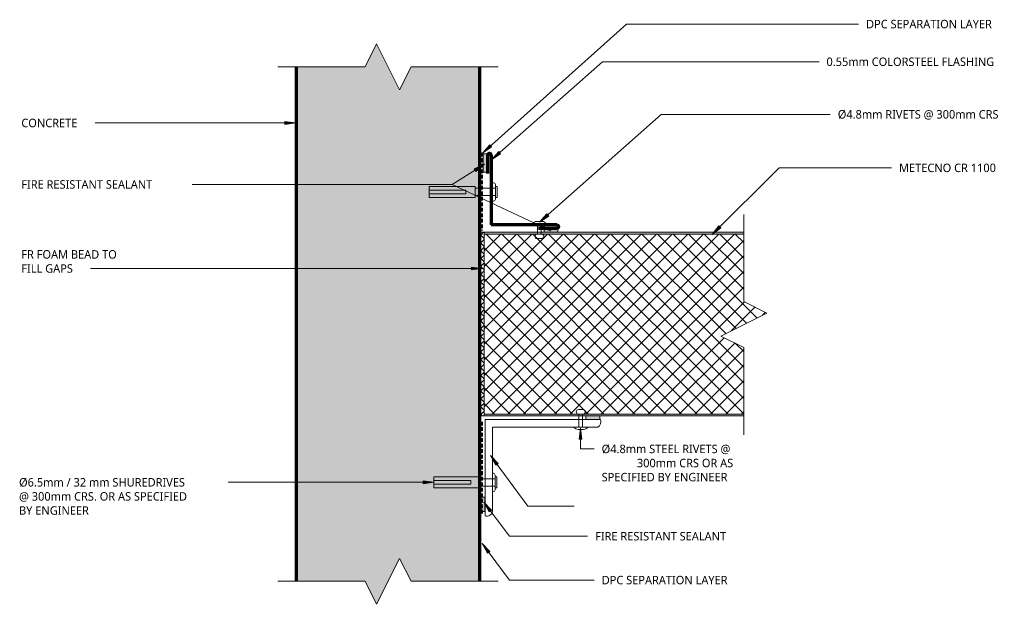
# Model space of a CAD drawing. Header units: millimetres. Extents: x 14 to 550, y -122 to 196.
import ezdxf

# ---------------------------------------------------------------- set-up
doc = ezdxf.new("R2010")
doc.units = ezdxf.units.MM
doc.linetypes.add('Dash Short', pattern=[3, 2, -1])
for name, color, linetype, lineweight in [('A-DETL', 90, 'Continuous', 13), ('A-DETL-GENF', 92, 'Continuous', 13), ('G-ANNO-TEXT', 231, 'Continuous', 9)]:
    doc.layers.add(name, color=color, linetype=linetype, lineweight=lineweight)
doc.styles.add('Yu Gothic', font='Yu Gothic.ttf', dxfattribs={"height": 4.6})

# ---------------------------------------------------------------- blocks, each defined once
blk = doc.blocks.new('Break Line _M_ - Break Line _M_-5522490-18 CEILING TO WALL DETAIL 01')
at = {"layer": 'A-DETL-GENF'}
for p, q in [((-12.5, 0), (-6.25, 12.5)), ((-6.25, 12.5), (6.25, -12.5)), ((-60, 0), (-12.5, 0)), ((6.25, -12.5), (12.5, 0)), ((12.5, 0), (60, 0))]:
    blk.add_line(p, q, dxfattribs=at)
blk = doc.blocks.new('Break Line _M_ - Break Line _M_-5522981-18 CEILING TO WALL DETAIL 01')
at = {"layer": 'A-DETL-GENF'}
for p, q in [((6.25, 12.5), (-6.25, -12.5)), ((12.5, 0), (6.25, 12.5)), ((-12.5, 0), (-60, 0)), ((-6.25, -12.5), (-12.5, 0)), ((60, 0), (12.5, 0))]:
    blk.add_line(p, q, dxfattribs=at)
blk = doc.blocks.new('Fridge Freezer Panel_Horizontal Section - 100mm-5833922-18 CEILING TO WALL DETAIL 01')
at = {"layer": 'A-DETL-GENF'}
h = blk.add_hatch(color=256, dxfattribs=at)
h.paths.add_polyline_path([(141.75, 0), (141.75, 1), (0.33, 1), (0.33, 0), (98.34, 0)])
h.paths.add_polyline_path([(141.75, 99), (141.75, 100), (0.33, 100), (0.33, 99), (98.34, 99)])
h = blk.add_hatch(dxfattribs=at)
h.set_pattern_fill('FP_2', color=256, style=0, pattern_type=2)
h.set_pattern_definition([(45, (-266.703, 19.915), (-4.24264, 4.24264), []), (135, (-266.703, 19.915), (-4.24264, -4.24264), [])])
h.paths.add_polyline_path([(141.75, 1), (141.75, 37.23), (129.25, 43.48), (154.25, 55.98), (141.75, 62.23), (141.75, 99), (0.33, 99), (0.33, 1), (129.25, 1)])
for p, q in [((141.75, 100), (0.33, 100)), ((0.33, 99), (141.75, 99)), ((141.75, 1), (0.33, 1)), ((0.33, 0), (141.75, 0))]:
    blk.add_line(p, q, dxfattribs=at)
blk = doc.blocks.new('Anchor Bolt - ShureDrive - ShureDrive-5927275-18 CEILING TO WALL DETAIL 01')
at = {"layer": 'A-DETL-GENF'}
for p, q in [((-5, -10.98), (-5, -10.48)), ((-4, -9.48), (-3, -9.48)), ((-3, -8.48), (3, -8.48)), ((-3, -9.48), (-3, -8.48)), ((3, -9.48), (-3, -9.48)), ((-2, -20.5), (-2, -9.48)), ((2, -20.5), (2, -9.48)), ((3, -9.48), (3, -8.48)), ((3, -9.48), (4, -9.48)), ((5, -10.98), (5, -10.48)), ((-5, -10.98), (5, -10.98)), ((-3, -20.5), (3, -20.5)), ((-3, -20.5), (-3, -45.5)), ((3, -20.5), (3, -45.5)), ((-1, -25.5), (-1, -35.5)), ((1, -25.5), (-1, -25.5)), ((1, -25.5), (1, -35.5)), ((-1, -35.5), (-1, -45.5)), ((1, -45.5), (1, -35.5)), ((-3, -45.5), (3, -45.5))]:
    blk.add_line(p, q, dxfattribs=at)
for centre, start, end in [((-4, -10.48), 90, 180), ((4, -10.48), 360, 90)]:
    blk.add_arc(centre, 1, start, end, dxfattribs=at)
blk = doc.blocks.new('Anchor Bolt - ShureDrive - ShureDrive-5910433-18 CEILING TO WALL DETAIL 01')
at = {"layer": 'A-DETL-GENF'}
for p, q in [((-5, -13.69), (-5, -13.19)), ((-5, -13.69), (5, -13.69)), ((-4, -12.19), (-3, -12.19)), ((-3, -11.19), (3, -11.19)), ((-3, -12.19), (-3, -11.19)), ((3, -12.19), (-3, -12.19)), ((-2, -20.5), (-2, -12.19)), ((2, -20.5), (2, -12.19)), ((3, -12.19), (3, -11.19)), ((3, -12.19), (4, -12.19)), ((5, -13.69), (5, -13.19)), ((-3, -20.5), (3, -20.5)), ((-3, -20.5), (-3, -45.5)), ((3, -20.5), (3, -45.5)), ((-1, -25.5), (-1, -35.5)), ((1, -25.5), (-1, -25.5)), ((1, -25.5), (1, -35.5)), ((-1, -35.5), (-1, -45.5)), ((1, -45.5), (1, -35.5)), ((-3, -45.5), (3, -45.5))]:
    blk.add_line(p, q, dxfattribs=at)
for centre, start, end in [((-4, -13.19), 90, 180), ((4, -13.19), 360, 90)]:
    blk.add_arc(centre, 1, start, end, dxfattribs=at)
blk = doc.blocks.new('Pop Rivets - Rivet-5911172-18 CEILING TO WALL DETAIL 01')
at = {"layer": 'A-DETL-GENF'}
for p, q in [((-1.24, 9.63), (1.17, 9.63)), ((1.17, 7.13), (-1.24, 7.13)), ((-1, 7.13), (-1, 0)), ((1, 7.13), (1, 0)), ((3.77, 0), (-3.77, 0)), ((-1.5, -1.16), (1.5, -1.16))]:
    blk.add_line(p, q, dxfattribs=at)
for centre, radius, start, end in [((-1.24, 8.38), 1.25, 90, 270), ((1.17, 8.38), 1.25, 270, 90), ((-1.5, 1.65), 2.8, 216, 270), ((1.5, 1.65), 2.8, 270, 324)]:
    blk.add_arc(centre, radius, start, end, dxfattribs=at)
blk = doc.blocks.new('Pop Rivets - Rivet-5911053-18 CEILING TO WALL DETAIL 01')
at = {"layer": 'A-DETL-GENF'}
for p, q in [((3.77, 0), (-3.77, 0)), ((-1.5, 1.16), (1.5, 1.16)), ((-1, -5.68), (-1, 0)), ((1, -5.68), (1, 0)), ((1.17, -5.68), (-1.24, -5.68)), ((-1.24, -8.18), (1.17, -8.18))]:
    blk.add_line(p, q, dxfattribs=at)
for centre, radius, start, end in [((-1.5, -1.65), 2.8, 90, 144), ((1.5, -1.65), 2.8, 36, 90), ((-1.24, -6.93), 1.25, 90, 270), ((1.17, -6.93), 1.25, 270, 90)]:
    blk.add_arc(centre, radius, start, end, dxfattribs=at)

msp = doc.modelspace()

# ---------------------------------------------------------------- hatches: boundary and pattern name
at = {"layer": 'A-DETL-GENF'}
h = msp.add_hatch(dxfattribs=at)
h.set_pattern_fill('FP_1', color=9, style=0, pattern_type=2)
h.set_pattern_definition([(50, (0, 0), (14.5753, -1.27516), [1.524, -16.764]), (355, (0, 0), (-2.81956, 15.2849), [1.219, -13.411]), (100.451, (1.215, -0.106), (11.7557, 14.00984), [1.295, -14.247]), (46.184, (0, 4.064), (21.6862, -3.3639), [2.286, -25.146]), (96.636, (1.807, 3.784), (18.9918, 19.7943), [1.943, -21.371]), (351.184, (0, 4.064), (18.992, 19.7941), [1.829, -20.117]), (21, (2.032, 3.048), (12.12965, -8.18154), [1.524, -16.764]), (326, (2.032, 3.048), (4.9442, 14.7354), [1.219, -13.411]), (71.451, (3.043, 2.366), (17.0739, 6.554), [1.295, -14.247]), (37.5, (0, 0), (0.24723, 6.76433), [0.67056, -12.578, 0.67056, -12.944, -13.462]), (37.5, (0, 0), (0.24723, 6.76433), [-26.863, 0.67056, -12.791]), (7.5, (0, 0), (5.34566, 8.01431), [0.67056, -7.092, 0.67056, -12.273, -5.131]), (7.5, (0, 0), (5.34566, 8.01431), [-20.706, 0.67056, -4.46]), (327.5, (-4.531, 0), (10.84765, -0.45819), [0.67056, -4.409, 0.67056, -15.179, -21.031]), (327.5, (-4.531, 0), (10.84765, -0.45819), [-20.93, 0.67056, -20.361]), (317.5, (-6.563, 0), (11.85073, 2.0342), [0.67056, -5.933, 0.67056, -9.855, -14.935]), (317.5, (-6.563, 0), (11.85073, 2.0342), [-17.13, 0.67056, -14.265])])
h.paths.add_polyline_path([(208.45, -122.41), (220.95, -97.41), (227.2, -109.91), (264.7, -109.91), (264.7, 170.09), (227.2, 170.09), (220.95, 157.59), (208.45, 182.59), (202.2, 170.09), (164.7, 170.09), (164.7, -109.91), (202.2, -109.91)])
for points in [[(268.58, 112.82), (268.58, 122.82), (266.58, 122.82), (266.58, 112.82)], [(307.15, 80.2), (307.15, 82.2), (299.8, 82.2), (299.8, 80.2)], [(329, -21.8), (330.08, -21.8), (330.08, -19.91), (322.43, -19.91), (322.43, -21.8)], [(267.38, -71.84), (267.38, -64.2), (265.49, -64.2), (265.49, -71.84)]]:
    msp.add_hatch(color=9, dxfattribs=at).paths.add_polyline_path(points)
h = msp.add_hatch(dxfattribs=at)
h.set_pattern_fill('FP_3', color=252, style=0, pattern_type=2)
h.set_pattern_definition([(45, (0, 0), (-2.12132, 2.12132), []), (135, (0, 0), (-2.12132, -2.12132), [])])
h.paths.add_polyline_path([(267.04, -19.91), (267.04, 80.09), (265.22, 80.09), (265.22, -19.91)])
at = {"layer": 'G-ANNO-TEXT'}
for points in [[(164.4, 139.55), (158.4, 140.34), (158.4, 138.76)], [(266.13, 123.08), (271.13, 126.5), (270.08, 127.67)], [(271.01, 119.43), (276.02, 122.81), (274.98, 123.99)], [(267.16, 117.07), (261.65, 114.54), (262.49, 113.21)], [(297.26, 85.5), (302.27, 88.89), (301.22, 90.07)], [(303.36, 80.83), (298.27, 84.1), (297.6, 82.67)], [(391.1, 78.73), (395.92, 82.39), (394.81, 83.51)], [(266.2, 60.35), (260.2, 61.14), (260.2, 59.56)], [(319.51, -26.5), (318.72, -32.5), (320.3, -32.5)], [(270.52, -41.47), (273.44, -46.76), (274.71, -45.83)], [(239.78, -56.03), (233.78, -55.24), (233.78, -56.82)], [(266.9, -66.78), (269.86, -72.06), (271.12, -71.12)], [(266.01, -89.25), (268.94, -94.54), (270.21, -93.6)]]:
    msp.add_hatch(color=7, dxfattribs=at).paths.add_polyline_path(points)

# ---------------------------------------------------------------- linework, layer by layer
at = {"layer": 'A-DETL', "lineweight": 70}
for p, q in [((164.7, 170.09), (164.7, -109.91)), ((264.7, -109.91), (264.7, 170.09)), ((268.89, 122.09), (268.89, 112.09)), ((270.89, 122.09), (270.89, 84.09)), ((306.71, 84.09), (270.89, 84.09)), ((306.71, 82.09), (296.71, 82.09))]:
    msp.add_line(p, q, dxfattribs=at)
at = {"layer": 'A-DETL', "linetype": 'Dash Short', "lineweight": 35}
for p, q in [((266.04, 123.3), (266.04, 81.08)), ((265.9, -73.05), (265.9, -23.05))]:
    msp.add_line(p, q, dxfattribs=at)
at = {"layer": 'A-DETL'}
for p, q in [((268.58, 122.82), (266.58, 122.82)), ((266.58, 122.82), (266.58, 112.82)), ((268.58, 112.82), (268.58, 122.82)), ((266.58, 112.82), (268.58, 112.82)), ((299.8, 82.2), (299.8, 80.2)), ((307.15, 82.2), (299.8, 82.2)), ((307.15, 80.2), (307.15, 82.2)), ((267.04, 80.09), (265.22, 80.09)), ((265.22, 80.09), (265.22, -19.91)), ((267.04, -19.91), (267.04, 80.09)), ((299.8, 80.2), (307.15, 80.2)), ((265.22, -19.91), (267.04, -19.91)), ((322.43, -19.91), (322.43, -21.8)), ((330.08, -21.8), (330.08, -19.91)), ((330.36, -21.8), (267.56, -21.8)), ((267.56, -21.8), (267.56, -74.23)), ((271.63, -71.8), (271.63, -26.05)), ((271.63, -26.05), (329, -26.05)), ((267.38, -64.2), (265.49, -64.2)), ((265.49, -64.2), (265.49, -71.84)), ((267.38, -71.84), (267.38, -64.2)), ((265.49, -71.84), (267.38, -71.84))]:
    msp.add_line(p, q, dxfattribs=at)
at = {"layer": 'A-DETL', "lineweight": 70}
for centre, start, end in [((269.89, 122.09), 0, 180), ((306.71, 83.09), 270, 90)]:
    msp.add_arc(centre, 1, start, end, dxfattribs=at)
at = {"layer": 'A-DETL'}
for centre, radius, start, end in [((327.21, -23.14), 3.42, 301.5816, 23.0603), ((268.61, -71.37), 3.04, 249.7507, 351.8815)]:
    msp.add_arc(centre, radius, start, end, dxfattribs=at)
at = {"layer": 'G-ANNO-TEXT', "color": 7}
for p, q in [((266.13, 123.08), (344.58, 193.36)), ((344.58, 193.36), (423.78, 193.36)), ((423.78, 193.36), (471.01, 193.36)), ((271.01, 119.43), (331.43, 172.86)), ((331.43, 172.86), (423.78, 172.86)), ((423.78, 172.86), (449.45, 172.86)), ((79.55, 139.55), (51.15, 139.55)), ((164.4, 139.55), (79.55, 139.55)), ((164.4, 139.55), (158.4, 140.34)), ((158.4, 140.34), (158.4, 138.76)), ((158.4, 138.76), (164.4, 139.55)), ((297.26, 85.5), (363.39, 144.24)), ((363.39, 144.24), (437.22, 144.24)), ((437.22, 144.24), (455.61, 144.24)), ((270.08, 127.67), (266.13, 123.08)), ((266.13, 123.08), (271.13, 126.5)), ((271.13, 126.5), (270.08, 127.67)), ((274.98, 123.99), (271.01, 119.43)), ((276.02, 122.81), (274.98, 123.99)), ((271.01, 119.43), (276.02, 122.81)), ((267.16, 117.07), (249.68, 106.09)), ((267.16, 117.07), (261.65, 114.54)), ((261.65, 114.54), (262.49, 113.21)), ((262.49, 113.21), (267.16, 117.07)), ((391.1, 78.73), (427.8, 115.12)), ((427.8, 115.12), (450.08, 115.12)), ((450.08, 115.12), (488.98, 115.12)), ((109.21, 106.09), (94.81, 106.09)), ((249.68, 106.09), (109.21, 106.09)), ((249.68, 106.09), (109.21, 106.09)), ((303.36, 80.83), (249.68, 106.09)), ((301.22, 90.07), (297.26, 85.5)), ((297.26, 85.5), (302.27, 88.89)), ((302.27, 88.89), (301.22, 90.07)), ((298.27, 84.1), (297.6, 82.67)), ((297.6, 82.67), (303.36, 80.83)), ((303.36, 80.83), (298.27, 84.1)), ((394.81, 83.51), (391.1, 78.73)), ((391.1, 78.73), (395.92, 82.39)), ((395.92, 82.39), (394.81, 83.51)), ((78.04, 60.35), (49.04, 60.35)), ((266.2, 60.35), (78.04, 60.35)), ((266.2, 60.35), (260.2, 61.14)), ((260.2, 61.14), (260.2, 59.56)), ((260.2, 59.56), (266.2, 60.35)), ((319.51, -26.5), (318.72, -32.5)), ((320.3, -32.5), (319.51, -26.5)), ((319.51, -26.5), (319.51, -37.85)), ((318.72, -32.5), (320.3, -32.5)), ((270.52, -41.47), (273.44, -46.76)), ((274.71, -45.83), (270.52, -41.47)), ((270.52, -41.47), (290.76, -68.92)), ((319.51, -37.85), (323.02, -37.85)), ((323.02, -37.85), (326.99, -37.85)), ((273.44, -46.76), (274.71, -45.83)), ((115.77, -56.03), (110.76, -56.03)), ((239.78, -56.03), (115.77, -56.03)), ((239.78, -56.03), (233.78, -55.24)), ((233.78, -55.24), (233.78, -56.82)), ((233.78, -56.82), (239.78, -56.03)), ((266.9, -66.78), (269.86, -72.06)), ((271.12, -71.12), (266.9, -66.78)), ((266.9, -66.78), (280.8, -85.36)), ((290.76, -68.92), (305.44, -68.92)), ((305.44, -68.92), (316.16, -68.92)), ((269.86, -72.06), (271.12, -71.12)), ((280.8, -85.36), (305.44, -85.36)), ((305.44, -85.36), (323.43, -85.36)), ((266.01, -89.25), (268.94, -94.54)), ((270.21, -93.6), (266.01, -89.25)), ((266.01, -89.25), (280.8, -109.25)), ((268.94, -94.54), (270.21, -93.6)), ((280.8, -109.25), (305.44, -109.25)), ((305.44, -109.25), (327, -109.25))]:
    msp.add_line(p, q, dxfattribs=at)

# ---------------------------------------------------------------- block references
at = {"layer": 'A-DETL-GENF'}
for name, p in [('Break Line _M_ - Break Line _M_-5522490-18 CEILING TO WALL DETAIL 01', (214.7, 170.09)), ('Pop Rivets - Rivet-5911053-18 CEILING TO WALL DETAIL 01', (297.17, 84.76)), ('Fridge Freezer Panel_Horizontal Section - 100mm-5833922-18 CEILING TO WALL DETAIL 01', (266.7, -19.91)), ('Pop Rivets - Rivet-5911172-18 CEILING TO WALL DETAIL 01', (319.67, -26.05)), ('Break Line _M_ - Break Line _M_-5522981-18 CEILING TO WALL DETAIL 01', (214.7, -109.91))]:
    msp.add_blockref(name, p, dxfattribs=at)
for name, p, rotation in [('Anchor Bolt - ShureDrive - ShureDrive-5927275-18 CEILING TO WALL DETAIL 01', (282.64, 102.04), 269.9999999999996), ('Break Line _M_ - Break Line _M_-5522490-18 CEILING TO WALL DETAIL 01', (408.45, 29.81), 269.9999999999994), ('Anchor Bolt - ShureDrive - ShureDrive-5910433-18 CEILING TO WALL DETAIL 01', (285.2, -56.05), 269.9999999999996)]:
    msp.add_blockref(name, p, dxfattribs=dict(at, rotation=rotation))

# ---------------------------------------------------------------- texts
at = {"layer": 'G-ANNO-TEXT', "color": 7, "char_height": 4.6, "attachment_point": 1, "style": 'Yu Gothic', "bg_fill": 3, "box_fill_scale": 1.25, "bg_fill_color": 256, "bg_fill_true_color": 13158600, "bg_fill_transparency": 0}
for s, insert, width in [('DPC SEPARATION LAYER', (475.08, 195.66), 87.5443), ('0.55mm COLORSTEEL FLASHING', (453.51, 175.16), 113.6793), ('Ø4.8mm RIVETS @ 300mm CRS', (459.67, 146.54), 106.1434), ('CONCRETE', (14.94, 141.85), 38.962), ('METECNO CR 1100', (493.04, 117.42), 65.7384), ('FIRE RESISTANT SEALANT', (14.94, 108.39), 91.8734), ('FR FOAM BEAD TO ', (14.94, 70.32), 67.6624), ('FILL GAPS', (14.94, 62.65), 36.3966), ('Ø4.8mm STEEL RIVETS @ ', (331.05, -35.55), 87.5443), ('Ø6.5mm / 32 mm SHUREDRIVES ', (13.69, -53.73), 112.7173), ('SPECIFIED BY ENGINEER', (331.05, -50.9), 87.5443), ('FIRE RESISTANT SEALANT', (327.5, -83.06), 91.8734), ('DPC SEPARATION LAYER', (331.07, -106.95), 87.5443)]:
    msp.add_mtext(s, dxfattribs=dict(at, insert=insert, width=width))

# ---------------------------------------------------------------- next in the draw order: texts
for s, insert, width in [('300mm CRS OR AS ', (350.23, -43.23), 64.2953), ('@ 300mm CRS. OR AS SPECIFIED ', (13.69, -61.4), 115.924)]:
    msp.add_mtext(s, dxfattribs=dict(at, insert=insert, width=width))

# ---------------------------------------------------------------- next in the draw order: texts
at = {"layer": 'G-ANNO-TEXT', "color": 7, "insert": (13.69, -69.07), "char_height": 4.6, "width": 48.2616, "attachment_point": 1, "style": 'Yu Gothic', "bg_fill": 3, "box_fill_scale": 1.25, "bg_fill_color": 256, "bg_fill_true_color": 13158600, "bg_fill_transparency": 0}
msp.add_mtext('BY ENGINEER', dxfattribs=at)

doc.saveas('drawing.dxf')
